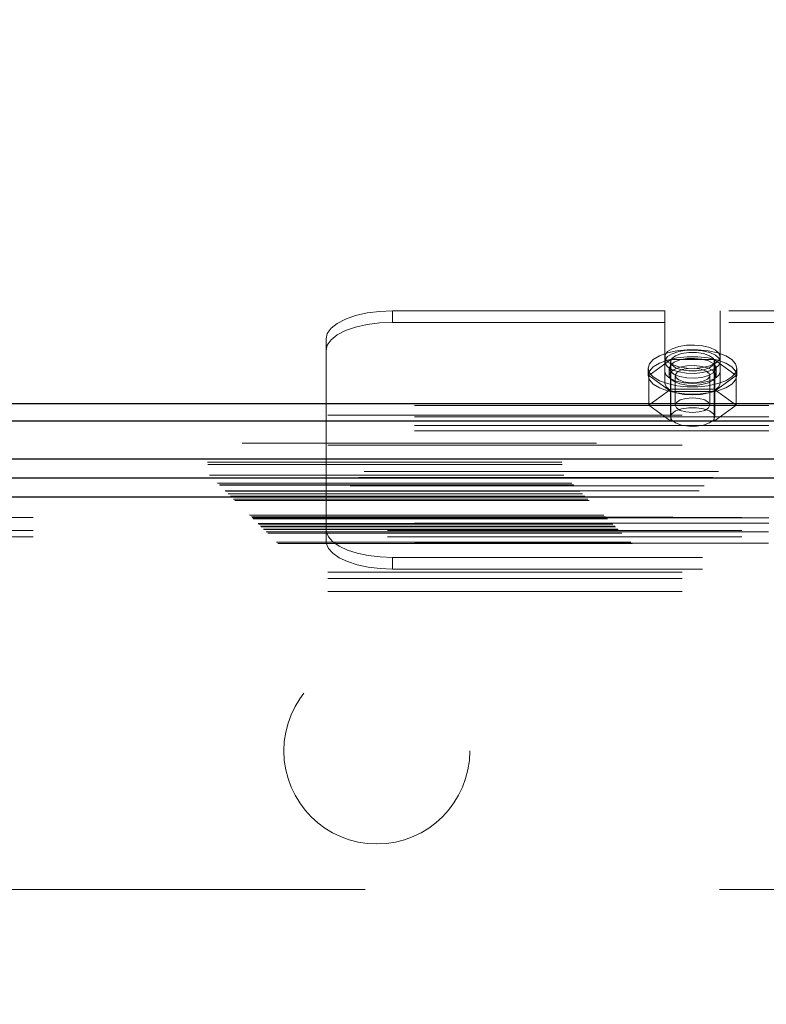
# Model space of a CAD drawing. Header units: inches. Extents: x 0.2 to 10.8, y 0.2 to 8.2.
# Tile 105 of 171: x 3.992 to 4.203, y 5.237 to 5.515. Entities that reach past the tile are written whole.
import ezdxf

# ---------------------------------------------------------------- set-up
doc = ezdxf.new("R2010")
doc.units = ezdxf.units.IN
doc.header["$MEASUREMENT"] = 0
doc.linetypes.add('HIDDEN', pattern=[0.07500000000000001, 0.05, -0.025])
doc.layers.add('DIMENSIONS', color=140, linetype='Continuous')
doc.layers.add('SLD-0', color=179, linetype='Continuous')
doc.styles.add('SLDTEXTSTYLE0', font='TXT', dxfattribs={"width": 0.7})
doc.dimstyles.new('SLDDIMSTYLE0', dxfattribs={"dimtxt": 0.0849609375, "dimasz": 0.13, "dimexe": 0, "dimexo": 0.0625, "dimgap": 0.021240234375, "dimtad": 0, "dimtih": 1, "dimtoh": 1, "dimlfac": 20, "dimrnd": 1e-09, "dimzin": 12, "dimdsep": 46, "dimtxsty": 'SLDTEXTSTYLE0', "dimsah": 1, "dimcen": 0.09, "dimadec": 0, "dimazin": 3, "dimtfac": 1, "dimtofl": 0, "dimtmove": 0, "dimatfit": 3, "dimfxl": 0, "dimfrac": 2, "dimtolj": 1, "dimtzin": 12, "dimarcsym": 0})

# ---------------------------------------------------------------- blocks, each defined once
blk = doc.blocks.new('_D_1')
at = {"layer": 'DIMENSIONS'}
for p, q in [((3.162909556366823, 5.28679914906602), (3.162909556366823, 6.135444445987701)), ((4.671676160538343, 5.286799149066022), (4.671676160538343, 6.135444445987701)), ((3.162909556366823, 6.010444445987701), (3.634826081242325, 6.010444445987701)), ((3.749958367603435, 6.01044443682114), (3.721428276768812, 6.01044443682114)), ((3.721428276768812, 6.01044443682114), (3.721428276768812, 5.875413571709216)), ((4.073106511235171, 6.01044443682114), (4.101636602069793, 6.01044443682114)), ((4.101636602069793, 6.01044443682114), (4.101636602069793, 5.875413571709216)), ((4.671676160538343, 6.010444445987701), (4.188238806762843, 6.010444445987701)), ((3.721428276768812, 5.875413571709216), (3.749958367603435, 5.875413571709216)), ((4.101636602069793, 5.875413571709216), (4.073106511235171, 5.875413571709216))]:
    blk.add_line(p, q, dxfattribs=at)
for points in [[(3.162909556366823, 6.010444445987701), (3.292909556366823, 5.990444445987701), (3.292909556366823, 6.0304444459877)], [(4.671676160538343, 6.010444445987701), (4.541676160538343, 6.0304444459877), (4.541676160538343, 5.990444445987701)]]:
    blk.add_solid(points, dxfattribs=at)
at = {"layer": 'DIMENSIONS', "char_height": 0.08333333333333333, "attachment_point": 1, "style": 'SLDTEXTSTYLE0'}
for s, insert in [('30.18', (3.749958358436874, 6.136886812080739)), ('766.5', (3.749958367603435, 5.98283588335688))]:
    blk.add_mtext(s, dxfattribs=dict(at, insert=insert))

msp = doc.modelspace()

# ---------------------------------------------------------------- linework, layer by layer
at = {"layer": 'SLD-0', "linetype": 'HIDDEN', "lineweight": 18}
for p, q in [((4.174509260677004, 5.432526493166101), (4.097621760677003, 5.432526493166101)), ((4.097621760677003, 5.429263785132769), (4.097621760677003, 5.432526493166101)), ((4.174509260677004, 5.415357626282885), (4.174509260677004, 5.432526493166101)), ((4.190134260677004, 5.415357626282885), (4.190134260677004, 5.432526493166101)), ((4.292609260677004, 5.432526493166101), (4.190134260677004, 5.432526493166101)), ((4.174509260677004, 5.429263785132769), (4.097621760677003, 5.429263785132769)), ((4.292609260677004, 5.429263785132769), (4.190134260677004, 5.429263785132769)), ((4.078871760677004, 5.405859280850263), (4.078871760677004, 5.424602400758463)), ((4.176172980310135, 5.418786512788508), (4.170024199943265, 5.41428562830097)), ((4.176071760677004, 5.418171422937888), (4.176071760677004, 5.402594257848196)), ((4.188470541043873, 5.418786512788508), (4.176172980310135, 5.418786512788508)), ((4.176172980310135, 5.418786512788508), (4.176172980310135, 5.41040316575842)), ((4.194619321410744, 5.41428562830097), (4.188470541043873, 5.418786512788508)), ((4.188470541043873, 5.418786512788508), (4.188470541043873, 5.41040316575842)), ((4.188571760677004, 5.402594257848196), (4.188571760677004, 5.418171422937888)), ((4.169821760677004, 5.416324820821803), (4.169821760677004, 5.41428562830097)), ((4.170024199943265, 5.41428562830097), (4.176172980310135, 5.409784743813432)), ((4.170024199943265, 5.41428562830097), (4.170024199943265, 5.405902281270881)), ((4.174509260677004, 5.415357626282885), (4.174509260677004, 5.412094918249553)), ((4.175696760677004, 5.416324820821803), (4.175696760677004, 5.41428562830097)), ((4.177424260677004, 5.41428562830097), (4.177424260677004, 5.405902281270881)), ((4.187219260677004, 5.405902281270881), (4.187219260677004, 5.41428562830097)), ((4.188470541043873, 5.409784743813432), (4.194619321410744, 5.41428562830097)), ((4.188946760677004, 5.41428562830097), (4.188946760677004, 5.416324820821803)), ((4.190134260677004, 5.415357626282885), (4.190134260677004, 5.412094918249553)), ((4.194619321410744, 5.41428562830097), (4.194619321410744, 5.405902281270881)), ((4.194821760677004, 5.41428562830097), (4.194821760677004, 5.416324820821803)), ((4.176172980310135, 5.41040316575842), (4.170024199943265, 5.405902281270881)), ((4.188470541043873, 5.41040316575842), (4.176172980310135, 5.41040316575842)), ((4.176172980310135, 5.409784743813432), (4.188470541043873, 5.409784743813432)), ((4.176172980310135, 5.409784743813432), (4.176172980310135, 5.401401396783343)), ((4.194619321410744, 5.405902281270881), (4.188470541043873, 5.41040316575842)), ((4.188470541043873, 5.409784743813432), (4.188470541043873, 5.401401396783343)), ((4.403871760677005, 5.405859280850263), (4.078871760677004, 5.405859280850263)), ((4.078871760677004, 5.398683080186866), (4.078871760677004, 5.405859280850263)), ((4.170024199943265, 5.405902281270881), (4.176172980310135, 5.401401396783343)), ((4.188470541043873, 5.401401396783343), (4.194619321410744, 5.405902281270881)), ((3.079421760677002, 5.403126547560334), (4.755221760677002, 5.403126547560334)), ((4.403871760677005, 5.402596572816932), (4.078871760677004, 5.402596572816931)), ((3.079421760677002, 5.401495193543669), (4.755221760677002, 5.401495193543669)), ((4.403871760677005, 5.400204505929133), (4.078871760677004, 5.400204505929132)), ((4.176172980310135, 5.401401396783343), (4.188470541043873, 5.401401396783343)), ((4.403871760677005, 5.398683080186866), (4.078871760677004, 5.398683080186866)), ((4.078871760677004, 5.372581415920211), (4.078871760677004, 5.398683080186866)), ((4.755221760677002, 5.395198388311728), (3.079421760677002, 5.395198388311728)), ((3.079421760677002, 5.394638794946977), (4.755221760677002, 5.394638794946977)), ((3.045426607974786, 5.389836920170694), (4.789209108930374, 5.389836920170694)), ((3.045490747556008, 5.389156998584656), (4.789144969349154, 5.389156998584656)), ((4.789625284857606, 5.387162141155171), (3.04501043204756, 5.387162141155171)), ((3.046026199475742, 5.38611580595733), (4.788609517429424, 5.38611580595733)), ((4.788018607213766, 5.385522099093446), (3.046607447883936, 5.385522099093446)), ((3.048276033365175, 5.383865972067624), (4.78635968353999, 5.383865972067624)), ((3.048764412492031, 5.383377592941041), (4.785871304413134, 5.383377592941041)), ((3.048854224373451, 5.383287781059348), (4.785781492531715, 5.383287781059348)), ((4.785643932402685, 5.383151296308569), (3.049002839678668, 5.383151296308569)), ((3.050414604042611, 5.381725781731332), (4.784223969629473, 5.381725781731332)), ((4.784174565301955, 5.381711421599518), (3.050461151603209, 5.381711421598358)), ((3.050554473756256, 5.381587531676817), (4.78408124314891, 5.381587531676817)), ((3.051274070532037, 5.380886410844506), (4.783376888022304, 5.380886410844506)), ((3.051945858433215, 5.380196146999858), (4.782689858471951, 5.380196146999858)), ((4.782407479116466, 5.379938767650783), (3.052228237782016, 5.379938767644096)), ((3.052727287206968, 5.37941471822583), (4.781908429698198, 5.37941471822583)), ((3.053165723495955, 5.378976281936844), (4.781469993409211, 5.378976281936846)), ((3.057296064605, 5.374845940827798), (4.777339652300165, 5.374845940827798)), ((3.057796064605, 5.3743459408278), (4.776839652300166, 5.3743459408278)), ((4.776725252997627, 5.374250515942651), (3.057896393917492, 5.374250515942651)), ((3.058046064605, 5.374095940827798), (4.776589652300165, 5.374095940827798)), ((3.058046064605, 5.374095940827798), (4.776589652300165, 5.374095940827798)), ((3.058296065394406, 5.373845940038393), (4.77633965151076, 5.373845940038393)), ((3.058297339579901, 5.373838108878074), (4.776352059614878, 5.373838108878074)), ((3.059671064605, 5.372470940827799), (4.774964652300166, 5.372470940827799)), ((3.059671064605, 5.372470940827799), (4.774964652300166, 5.372470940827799)), ((3.059815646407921, 5.372326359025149), (4.774820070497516, 5.372326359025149)), ((3.096209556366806, 5.374157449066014), (4.738459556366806, 5.374157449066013)), ((4.403871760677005, 5.374102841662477), (4.078871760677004, 5.374102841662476)), ((4.403871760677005, 5.372581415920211), (4.078871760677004, 5.372581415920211)), ((4.078871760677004, 5.371646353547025), (4.078871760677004, 5.372581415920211)), ((3.060373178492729, 5.371768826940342), (4.774262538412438, 5.371768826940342)), ((3.060546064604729, 5.371595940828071), (4.774089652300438, 5.371595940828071)), ((3.061355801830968, 5.3707739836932), (4.7732914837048, 5.370773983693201)), ((3.061943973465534, 5.370198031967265), (4.772691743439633, 5.370198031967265)), ((3.062407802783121, 5.369734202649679), (4.772227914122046, 5.369734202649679)), ((3.096209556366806, 5.370557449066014), (4.738459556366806, 5.370557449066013)), ((4.078871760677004, 5.367787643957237), (4.078871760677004, 5.371646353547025)), ((4.403807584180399, 5.370189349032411), (4.07893593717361, 5.37018934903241)), ((3.064862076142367, 5.367279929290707), (4.7697736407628, 5.367279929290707)), ((3.065282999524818, 5.366839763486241), (4.769342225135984, 5.366839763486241)), ((3.096209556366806, 5.368757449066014), (4.738459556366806, 5.368757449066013)), ((3.096209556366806, 5.368757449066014), (4.738459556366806, 5.368757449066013)), ((4.403807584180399, 5.366926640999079), (4.07893593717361, 5.366926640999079)), ((4.097621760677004, 5.36292031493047), (4.097621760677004, 5.359657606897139)), ((4.385121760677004, 5.362920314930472), (4.097621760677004, 5.36292031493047)), ((3.079421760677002, 5.358741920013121), (4.755221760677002, 5.358741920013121)), ((3.079421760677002, 5.358741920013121), (4.755221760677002, 5.358741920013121)), ((4.385121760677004, 5.359657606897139), (4.097621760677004, 5.359657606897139)), ((3.079421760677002, 5.356941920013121), (4.755221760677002, 5.356941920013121)), ((3.079421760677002, 5.353341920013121), (4.755221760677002, 5.353341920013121)), ((3.189959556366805, 5.269157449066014), (4.644709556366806, 5.269157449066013))]:
    msp.add_line(p, q, dxfattribs=at)
at = {"layer": 'SLD-0', "linetype": 'Continuous', "lineweight": 25}
for p, q in [((3.079421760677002, 5.406389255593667), (4.755221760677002, 5.406389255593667)), ((3.079421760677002, 5.401495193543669), (4.755221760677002, 5.401495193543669)), ((4.789625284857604, 5.390707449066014), (3.045010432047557, 5.390707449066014)), ((4.784174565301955, 5.385256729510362), (3.05046115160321, 5.385256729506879)), ((4.782407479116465, 5.379938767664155), (3.052228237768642, 5.379938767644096))]:
    msp.add_line(p, q, dxfattribs=at)
at = {"layer": 'SLD-0', "linetype": 'HIDDEN', "lineweight": 18, "flags": 128}
for points in [[(4.097621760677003, 5.432526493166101), (4.093963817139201, 5.43237423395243), (4.090446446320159, 5.431923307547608), (4.087204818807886, 5.431191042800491), (4.084363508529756, 5.430205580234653), (4.082031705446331, 5.429004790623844), (4.080299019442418, 5.427634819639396), (4.079232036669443, 5.426148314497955), (4.078871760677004, 5.424602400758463)], [(4.078871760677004, 5.421339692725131), (4.079232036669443, 5.422885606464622), (4.080299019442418, 5.424372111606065), (4.082031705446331, 5.425742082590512), (4.084363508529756, 5.426942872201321), (4.087204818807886, 5.427928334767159), (4.090446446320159, 5.428660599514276), (4.093963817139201, 5.429111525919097), (4.097621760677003, 5.429263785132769)], [(4.190134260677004, 5.419587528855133), (4.189787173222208, 5.420560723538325), (4.188776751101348, 5.421447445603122), (4.187192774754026, 5.422168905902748), (4.185175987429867, 5.422660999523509), (4.182905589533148, 5.42288000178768), (4.180583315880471, 5.422806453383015), (4.178415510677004, 5.42244688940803), (4.176594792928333, 5.421833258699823), (4.175282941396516, 5.421020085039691), (4.17459651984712, 5.420079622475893), (4.17459651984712, 5.419095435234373), (4.175282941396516, 5.418154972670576), (4.176594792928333, 5.417341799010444), (4.178415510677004, 5.416728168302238), (4.180583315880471, 5.416368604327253), (4.182905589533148, 5.416295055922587), (4.185175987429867, 5.416514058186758), (4.187192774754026, 5.417006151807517), (4.188776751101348, 5.417727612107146), (4.189787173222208, 5.418614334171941), (4.190134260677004, 5.419587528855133)], [(4.169821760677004, 5.416324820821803), (4.170184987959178, 5.417589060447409), (4.171253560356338, 5.418779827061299), (4.172965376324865, 5.419827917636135), (4.175220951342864, 5.42067242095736), (4.177889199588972, 5.421264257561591), (4.180815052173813, 5.421569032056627), (4.183828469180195, 5.421569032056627), (4.186754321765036, 5.421264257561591), (4.189422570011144, 5.42067242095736), (4.191678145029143, 5.419827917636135), (4.19338996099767, 5.418779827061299), (4.19445853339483, 5.417589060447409), (4.194821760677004, 5.416324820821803), (4.19445853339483, 5.415060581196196), (4.193389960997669, 5.413869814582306), (4.191678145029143, 5.41282172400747), (4.189422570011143, 5.411977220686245), (4.186754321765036, 5.411385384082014), (4.183828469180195, 5.411080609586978), (4.180815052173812, 5.411080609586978), (4.177889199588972, 5.411385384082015), (4.175220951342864, 5.411977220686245), (4.172965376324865, 5.41282172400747), (4.171253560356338, 5.413869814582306), (4.170184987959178, 5.415060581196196), (4.169821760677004, 5.416324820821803)], [(4.169821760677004, 5.41428562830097), (4.170184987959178, 5.415549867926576), (4.171253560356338, 5.416740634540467), (4.172965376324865, 5.417788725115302), (4.175220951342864, 5.418633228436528), (4.177889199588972, 5.419225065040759), (4.180815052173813, 5.419529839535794), (4.183828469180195, 5.419529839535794), (4.186754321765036, 5.419225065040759), (4.189422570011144, 5.418633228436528), (4.191678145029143, 5.417788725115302), (4.19338996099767, 5.416740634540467), (4.19445853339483, 5.415549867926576), (4.194821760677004, 5.41428562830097), (4.19445853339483, 5.413021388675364), (4.193389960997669, 5.411830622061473), (4.191678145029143, 5.410782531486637), (4.189422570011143, 5.409938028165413), (4.186754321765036, 5.409346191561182), (4.183828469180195, 5.409041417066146), (4.180815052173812, 5.409041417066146), (4.177889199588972, 5.409346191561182), (4.175220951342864, 5.409938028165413), (4.172965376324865, 5.410782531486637), (4.171253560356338, 5.411830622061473), (4.170184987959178, 5.413021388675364), (4.169821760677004, 5.41428562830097)], [(4.190134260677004, 5.418171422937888), (4.189787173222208, 5.419144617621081), (4.188776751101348, 5.420031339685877), (4.187192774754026, 5.420752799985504), (4.185175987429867, 5.421244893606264), (4.182905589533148, 5.421463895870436), (4.180583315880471, 5.421390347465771), (4.178415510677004, 5.421030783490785), (4.176594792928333, 5.420417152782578), (4.175282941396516, 5.419603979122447), (4.17459651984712, 5.418663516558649), (4.17459651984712, 5.417679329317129), (4.175282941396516, 5.416738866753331), (4.176594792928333, 5.415925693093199), (4.178415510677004, 5.415312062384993), (4.180583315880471, 5.414952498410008), (4.182905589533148, 5.414878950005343), (4.185175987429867, 5.415097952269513), (4.187192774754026, 5.415590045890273), (4.188776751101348, 5.4163115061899), (4.189787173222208, 5.417198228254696), (4.190134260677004, 5.418171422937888)], [(4.188571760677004, 5.418171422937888), (4.188194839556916, 5.419074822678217), (4.187109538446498, 5.419869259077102), (4.185446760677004, 5.420458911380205), (4.183407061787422, 5.420772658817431), (4.181236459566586, 5.420772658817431), (4.179196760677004, 5.420458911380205), (4.17753398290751, 5.419869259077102), (4.176448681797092, 5.419074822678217), (4.176071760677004, 5.418171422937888), (4.176448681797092, 5.417268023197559), (4.17753398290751, 5.416473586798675), (4.179196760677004, 5.415883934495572), (4.181236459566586, 5.415570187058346), (4.183407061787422, 5.415570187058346), (4.185446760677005, 5.415883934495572), (4.187109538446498, 5.416473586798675), (4.188194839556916, 5.417268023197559), (4.188571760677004, 5.418171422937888)], [(4.175696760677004, 5.416324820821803), (4.176055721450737, 5.417233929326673), (4.177093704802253, 5.418044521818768), (4.178698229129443, 5.418668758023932), (4.180695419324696, 5.419038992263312), (4.182868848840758, 5.419115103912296), (4.18498299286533, 5.418888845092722), (4.186808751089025, 5.418384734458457), (4.188148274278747, 5.417657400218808), (4.188856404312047, 5.416785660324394), (4.188856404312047, 5.415863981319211), (4.188148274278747, 5.414992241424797), (4.186808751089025, 5.414264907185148), (4.18498299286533, 5.413760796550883), (4.182868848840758, 5.41353453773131), (4.180695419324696, 5.413610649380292), (4.178698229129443, 5.413980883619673), (4.177093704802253, 5.414605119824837), (4.176055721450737, 5.415415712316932), (4.175696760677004, 5.416324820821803)], [(4.175696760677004, 5.41428562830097), (4.176055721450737, 5.41519473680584), (4.177093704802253, 5.416005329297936), (4.178698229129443, 5.4166295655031), (4.180695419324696, 5.41699979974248), (4.182868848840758, 5.417075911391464), (4.18498299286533, 5.416849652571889), (4.186808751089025, 5.416345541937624), (4.188148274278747, 5.415618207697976), (4.188856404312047, 5.414746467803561), (4.188856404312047, 5.413824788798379), (4.188148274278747, 5.412953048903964), (4.186808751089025, 5.412225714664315), (4.18498299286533, 5.411721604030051), (4.182868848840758, 5.411495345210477), (4.180695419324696, 5.411571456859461), (4.178698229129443, 5.41194169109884), (4.177093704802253, 5.412565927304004), (4.176055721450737, 5.4133765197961), (4.175696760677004, 5.41428562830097)], [(4.190134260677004, 5.415357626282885), (4.18975188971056, 5.414337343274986), (4.188642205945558, 5.41341693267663), (4.186913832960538, 5.412686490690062), (4.184735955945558, 5.412217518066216), (4.182321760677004, 5.412055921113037), (4.179907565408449, 5.412217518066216), (4.177729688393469, 5.412686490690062), (4.17600131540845, 5.41341693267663), (4.174891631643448, 5.414337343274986), (4.174509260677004, 5.415357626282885)], [(4.184770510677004, 5.416078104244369), (4.182961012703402, 5.416337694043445), (4.181054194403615, 5.416284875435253), (4.179340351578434, 5.415927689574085), (4.17808040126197, 5.415320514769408), (4.177466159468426, 5.41455578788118), (4.177591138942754, 5.41374993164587), (4.178436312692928, 5.413025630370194), (4.179873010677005, 5.412493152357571), (4.181682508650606, 5.412233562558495), (4.183589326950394, 5.412286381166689), (4.185303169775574, 5.412643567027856), (4.186563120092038, 5.413250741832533), (4.187177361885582, 5.414015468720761), (4.187052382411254, 5.414821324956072), (4.18620720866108, 5.415545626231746), (4.184770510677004, 5.416078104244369)], [(4.190134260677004, 5.412094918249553), (4.18975188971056, 5.411074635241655), (4.188642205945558, 5.410154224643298), (4.186913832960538, 5.40942378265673), (4.184735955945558, 5.408954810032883), (4.182321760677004, 5.408793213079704), (4.17990756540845, 5.408954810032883), (4.177729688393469, 5.40942378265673), (4.17600131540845, 5.410154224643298), (4.174891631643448, 5.411074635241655), (4.174509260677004, 5.412094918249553)], [(4.187219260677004, 5.405902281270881), (4.186846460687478, 5.406694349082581), (4.185784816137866, 5.407365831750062), (4.184195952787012, 5.407814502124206), (4.182321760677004, 5.407972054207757), (4.180447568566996, 5.407814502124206), (4.178858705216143, 5.407365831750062), (4.17779706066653, 5.406694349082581), (4.177424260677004, 5.405902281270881), (4.17779706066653, 5.405110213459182), (4.178858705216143, 5.4044387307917), (4.180447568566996, 5.403990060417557), (4.182321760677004, 5.403832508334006), (4.184195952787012, 5.403990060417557), (4.185784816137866, 5.4044387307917), (4.186846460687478, 5.405110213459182), (4.187219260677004, 5.405902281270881)], [(4.188571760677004, 5.402594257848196), (4.188194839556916, 5.403497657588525), (4.187109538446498, 5.40429209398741), (4.185446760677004, 5.404881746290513), (4.183407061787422, 5.405195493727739), (4.181236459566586, 5.405195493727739), (4.179196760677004, 5.404881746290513), (4.17753398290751, 5.40429209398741), (4.176448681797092, 5.403497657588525), (4.176071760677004, 5.402594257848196), (4.176448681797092, 5.401690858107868), (4.17753398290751, 5.400896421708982), (4.179196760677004, 5.40030676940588), (4.181236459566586, 5.399993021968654), (4.183407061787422, 5.399993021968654), (4.185446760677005, 5.40030676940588), (4.187109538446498, 5.400896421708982), (4.188194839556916, 5.401690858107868), (4.188571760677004, 5.402594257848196)], [(4.07893593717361, 5.37018934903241), (4.07954489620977, 5.368740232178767), (4.080777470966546, 5.367363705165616), (4.082591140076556, 5.366107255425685), (4.084923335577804, 5.365014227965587), (4.087693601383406, 5.364122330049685), (4.090806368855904, 5.363462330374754), (4.094154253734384, 5.36305699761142), (4.097621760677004, 5.36292031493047)], [(4.097621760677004, 5.359657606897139), (4.094154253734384, 5.359794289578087), (4.090806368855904, 5.360199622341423), (4.087693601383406, 5.360859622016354), (4.084923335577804, 5.361751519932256), (4.082591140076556, 5.362844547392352), (4.080777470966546, 5.364100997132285), (4.07954489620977, 5.365477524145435), (4.07893593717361, 5.366926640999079)]]:
    msp.add_lwpolyline(points, dxfattribs=at)
at = {"layer": 'SLD-0', "linetype": 'HIDDEN', "lineweight": 18}
msp.add_circle((4.093209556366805, 5.308307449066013), 0.02624999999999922, dxfattribs=at)
for points, knots in [([(3.061214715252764, 5.370916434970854), (3.065288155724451, 5.370917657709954), (3.07412341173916, 5.370920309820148), (3.087767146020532, 5.37091896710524), (3.102054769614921, 5.370918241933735), (3.116292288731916, 5.370918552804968), (3.148028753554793, 5.370918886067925), (3.214870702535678, 5.370918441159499), (3.348112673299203, 5.370918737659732), (3.586032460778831, 5.370918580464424), (3.976531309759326, 5.37091846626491), (4.349790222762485, 5.37091940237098), (4.607923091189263, 5.37091812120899), (4.685479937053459, 5.37091897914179), (4.713904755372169, 5.370917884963), (4.735128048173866, 5.370919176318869), (4.748787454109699, 5.370920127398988), (4.761469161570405, 5.370916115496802), (4.769542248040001, 5.37091257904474), (4.773353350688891, 5.370907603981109), (4.773402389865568, 5.370907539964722)], [0, 0, 0, 0, 0.007137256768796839, 0.01548064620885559, 0.02390579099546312, 0.03217123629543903, 0.04042683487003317, 0.07951265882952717, 0.1492879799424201, 0.2738860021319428, 0.4963824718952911, 0.83349833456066, 0.9278895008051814, 0.9486685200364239, 0.969389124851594, 0.977693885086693, 0.9858547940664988, 0.9933223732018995, 0.9999140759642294, 1, 1, 1, 1]), ([(4.078871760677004, 5.371646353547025), (4.078871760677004, 5.371489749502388), (4.078872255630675, 5.371338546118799), (4.078875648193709, 5.371046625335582), (4.078878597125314, 5.370906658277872), (4.078888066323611, 5.370653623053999), (4.078894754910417, 5.370537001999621), (4.078912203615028, 5.370338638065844), (4.078922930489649, 5.370255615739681), (4.07893593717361, 5.37018934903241)], [0, 0, 0, 0, 0.25, 0.25, 0.5, 0.5, 0.75, 0.75, 1, 1, 1, 1])]:
    msp.add_open_spline(points, degree=3, knots=knots, dxfattribs=at)
msp.add_open_spline([(4.07893593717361, 5.366926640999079), (4.078892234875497, 5.367149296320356), (4.078871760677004, 5.367436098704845), (4.078871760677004, 5.367787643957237)], degree=3, dxfattribs=at)

# ---------------------------------------------------------------- dimensions: what is measured, and where the dimension line sits
at = {"layer": 'DIMENSIONS'}
dim = msp.add_linear_dim(base=(4.671676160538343, 6.010444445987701), p1=(3.162909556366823, 5.23679914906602), p2=(4.671676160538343, 5.236799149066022), dimstyle='SLDDIMSTYLE0', dxfattribs=at)
dim.commit()
dim.dimension.update_dxf_attribs({"geometry": '_D_1', "text_midpoint": (3.911532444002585, 6.010444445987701), "dimtype": 160})

doc.saveas('drawing.dxf')
